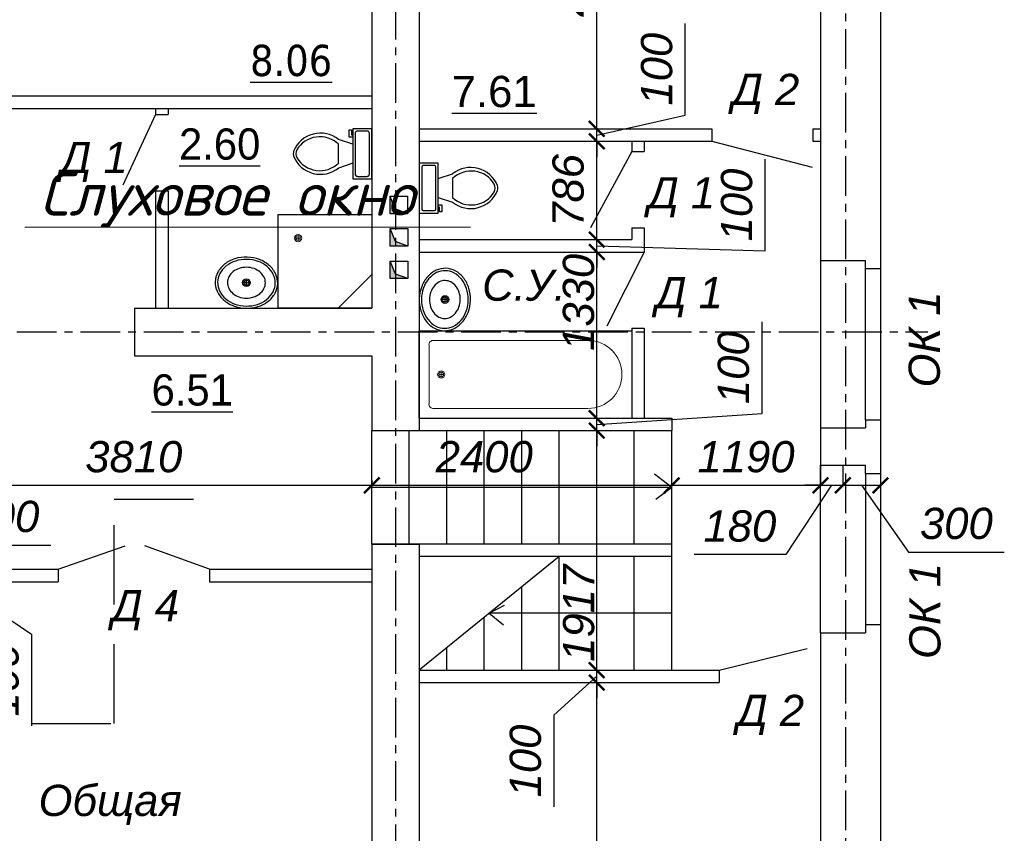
# Model space of a CAD drawing. Header units: millimetres. Extents: x 84778 to 227326, y -44398 to 146312.
# Tile 7 of 67: x 155377 to 163256, y -14072 to -7557. Entities that reach past the tile are written whole.
import ezdxf

# ---------------------------------------------------------------- set-up
doc = ezdxf.new("R2010")
doc.units = ezdxf.units.MM
doc.header["$LTSCALE"] = 10
doc.linetypes.add('CENTER', pattern=[50.8, 31.75, -6.35, 6.35, -6.35])
doc.linetypes.add('DASHED', pattern=[19.05, 12.7, -6.35])
for name, color, linetype in [('Осевая', 7, 'CENTER'), ('Пунктир', 7, 'DASHED'), ('Размерная', 7, 'Continuous'), ('Текст', 7, 'Continuous')]:
    doc.layers.add(name, color=color, linetype=linetype)
doc.layers.add('Основная', color=7, linetype='Continuous', lineweight=30)
doc.layers.add('Тонкая', color=7, linetype='Continuous', lineweight=25)
doc.styles.add('JOHN 13', font='isocpeui.ttf', dxfattribs={"height": 3.5})
doc.styles.add('STIL 888', font='ARIALI.TTF')
doc.dimstyles.new('ISO-25$0', dxfattribs={"dimtxt": 250, "dimasz": 125, "dimexe": 1.25, "dimexo": 0.625, "dimgap": 100, "dimtad": 1, "dimdec": 0, "dimtxsty": 'STIL 888', "dimblk": 'ARCHTICK', "dimcen": 2.5, "dimadec": 0, "dimazin": 0, "dimtfac": 1, "dimtdec": 0, "dimtmove": 0, "dimatfit": 3, "dimfxl": 0, "dimarcsym": 0})

# ---------------------------------------------------------------- blocks, each defined once
blk = doc.blocks.new('Toilet - top')
for p, q in [((9.5, -6), (9.5, -2)), ((-8, -8.5), (-8, -8)), ((-7, -8), (-7, -9.5)), ((-4, -8), (-6, -14)), ((4, -8), (6, -14)), ((-10, -8.5), (-8, -8.5)), ((-10, -9.5), (-10, -8.5)), ((-7, -9.5), (-10, -9.5)), ((4, -14), (-4, -14))]:
    blk.add_line(p, q)
blk.add_lwpolyline([(10.5, -8), (10.5, 0), (-10.5, 0), (-10.5, -8)], close=True)
for points in [[(-9.5, -2), (-9.5, -6)], [(8.5, -1), (-8.5, -1)], [(-8.5, -7), (8.5, -7)]]:
    blk.add_lwpolyline(points)
for centre, radius, start, end in [((-8.62, -1.88), 0.884, 81.8699, 188.1301), ((8.62, -1.88), 0.884, 351.8699, 98.1301), ((-8.62, -6.12), 0.884, 171.8699, 278.1301), ((8.62, -6.12), 0.884, 261.8699, 8.1301), ((3.52, -21.58), 12.17, 141.4691, 247.9714), ((4.2, -21.82), 11.33, 136.3677, 238.9468), ((-3.52, -21.58), 12.17, 292.0284, 38.5307), ((-4.2, -21.82), 11.33, 301.053, 43.6321), ((0, -27.88), 4, 245.7318, 294.2682), ((0, -29), 4, 254.8605, 285.1395)]:
    blk.add_arc(centre, radius, start, end)
blk = doc.blocks.new('Sink - Oval top')
for p, q in [((-1, 0), (1, 0)), ((0, 1), (0, -1))]:
    blk.add_line(p, q)
at = {"linetype": 'Continuous'}
for points in [[(-12.23, 0.39, 0.117634), (-11.46, -3.36, 0.104469), (-8.88, -6.8, 0.090016), (-5.08, -9.07, 0.08192), (-0.32, -10.02, 0.08192), (4.49, -9.38, 0.090016), (8.42, -7.36, 0.104469), (11.22, -4.09, 0.117634), (12.23, -0.39, 0.117634), (11.46, 3.36, 0.104469), (8.88, 6.8, 0.090016), (5.08, 9.07, 0.08192), (0.32, 10.02, 0.08192), (-4.49, 9.38, 0.090016), (-8.42, 7.36, 0.104469), (-11.22, 4.09, 0.117634)], [(-11.29, 0.16, 0.118622), (-10.52, -3.25, 0.104678), (-8.07, -6.36, 0.089562), (-4.54, -8.37, 0.081185), (-0.13, -9.15, 0.081185), (4.3, -8.49, 0.089562), (7.89, -6.58, 0.104678), (10.42, -3.55, 0.118622), (11.29, -0.16, 0.118622), (10.52, 3.25, 0.104678), (8.07, 6.36, 0.089562), (4.54, 8.37, 0.081185), (0.13, 9.15, 0.081185), (-4.3, 8.49, 0.089562), (-7.89, 6.58, 0.104678), (-10.42, 3.55, 0.118622)], [(-7.42, 0.08, 0.118283), (-6.91, -2.17, 0.104607), (-5.29, -4.21, 0.089718), (-2.97, -5.53, 0.081436), (-0.07, -6.04, 0.081436), (2.84, -5.59, 0.089718), (5.2, -4.33, 0.104607), (6.86, -2.32, 0.118283), (7.42, -0.08, 0.118283), (6.91, 2.17, 0.104607), (5.29, 4.21, 0.089718), (2.97, 5.53, 0.081436), (0.07, 6.04, 0.081436), (-2.84, 5.59, 0.089718), (-5.2, 4.33, 0.104607), (-6.86, 2.32, 0.118283)]]:
    blk.add_lwpolyline(points, format="xyb", close=True, dxfattribs=at)
for radius in [1.5, 1]:
    blk.add_circle((0, 0), radius)
blk = doc.blocks.new('_ArchTick')
at = {"color": 0, "linetype": 'ByBlock', "const_width": 0.15}
blk.add_lwpolyline([(-0.5, -0.5), (0.5, 0.5)], dxfattribs=at)
blk = doc.blocks.new('*D68')
at = {"layer": 'Defpoints', "color": 0, "linetype": 'Continuous', "ltscale": 1000}
for p in [(154769.2, -11957.8), (154769.2, -12057.8), (154769.2, -12057.8)]:
    blk.add_point(p, dxfattribs=at)
at = {"layer": 'Размерная', "color": 0, "linetype": 'Continuous', "lineweight": -2, "ltscale": 1000}
for p, q in [((154769.2, -11957.8), (154769.2, -11832.8)), ((154768.6, -11957.8), (154768, -11957.8)), ((154769.2, -11957.8), (154769.2, -12057.8)), ((154769.2, -11957.8), (154769.2, -12057.8)), ((154769.2, -12007.8), (155472.2, -12477.6)), ((154768.6, -12057.8), (154768, -12057.8)), ((154769.2, -12057.8), (154769.2, -12182.8)), ((155472.2, -12477.6), (155472.2, -13211.9))]:
    blk.add_line(p, q, dxfattribs=at)
at = {"layer": 'Размерная', "color": 0, "linetype": 'Continuous', "lineweight": -2, "ltscale": 1000, "xscale": 125, "yscale": 125, "zscale": 125}
for p, rotation in [((154769.2, -11957.8), 270), ((154769.2, -12057.8), 90)]:
    blk.add_blockref('_ArchTick', p, dxfattribs=dict(at, rotation=rotation))
at = {"layer": 'Размерная', "color": 0, "linetype": 'Continuous', "ltscale": 1000, "insert": (155244.5, -12844.7), "char_height": 250, "attachment_point": 5, "rotation": 90, "style": 'STIL 888'}
blk.add_mtext('100', dxfattribs=at)
blk = doc.blocks.new('*D106')
at = {"layer": 'Defpoints', "color": 0, "linetype": 'Continuous', "ltscale": 1000}
for p in [(154384.6, -10847.8), (154184.6, -11285.5), (154384.6, -11285.5)]:
    blk.add_point(p, dxfattribs=at)
at = {"layer": 'Размерная', "color": 0, "linetype": 'Continuous', "lineweight": -2, "ltscale": 1000}
for p, q in [((154384.6, -10848.5), (154384.6, -11286.7)), ((154184.6, -11284.9), (154184.6, -11284.2)), ((154184.6, -11285.5), (154384.6, -11285.5)), ((154284.6, -11285.5), (154859.9, -11764)), ((154859.9, -11764), (155625.4, -11764))]:
    blk.add_line(p, q, dxfattribs=at)
at = {"layer": 'Размерная', "color": 0, "linetype": 'Continuous', "lineweight": -2, "ltscale": 1000, "xscale": 125, "yscale": 125, "zscale": 125, "rotation": 180}
blk.add_blockref('_ArchTick', (154184.6, -11285.5), dxfattribs=at)
at = {"layer": 'Размерная', "color": 0, "linetype": 'Continuous', "lineweight": -2, "ltscale": 1000, "xscale": 125, "yscale": 125, "zscale": 125}
blk.add_blockref('_ArchTick', (154384.6, -11285.5), dxfattribs=at)
at = {"layer": 'Размерная', "color": 0, "linetype": 'Continuous', "ltscale": 1000, "insert": (155242.7, -11536.4), "char_height": 250, "attachment_point": 5, "style": 'STIL 888'}
blk.add_mtext('200', dxfattribs=at)
blk = doc.blocks.new('*D107')
at = {"layer": 'Defpoints', "color": 0, "linetype": 'Continuous', "ltscale": 1000}
for p in [(154384.6, -10847.8), (158194.6, -11244.7), (158194.6, -11285.5)]:
    blk.add_point(p, dxfattribs=at)
at = {"layer": 'Размерная', "color": 0, "linetype": 'Continuous', "lineweight": -2, "ltscale": 1000}
for p, q in [((154384.6, -10848.5), (154384.6, -11286.7)), ((158194.6, -11245.3), (158194.6, -11286.7)), ((154384.6, -11285.5), (158194.6, -11285.5))]:
    blk.add_line(p, q, dxfattribs=at)
at = {"layer": 'Размерная', "color": 0, "linetype": 'Continuous', "lineweight": -2, "ltscale": 1000, "xscale": 125, "yscale": 125, "zscale": 125, "rotation": 180}
blk.add_blockref('_ArchTick', (154384.6, -11285.5), dxfattribs=at)
at = {"layer": 'Размерная', "color": 0, "linetype": 'Continuous', "lineweight": -2, "ltscale": 1000, "xscale": 125, "yscale": 125, "zscale": 125}
blk.add_blockref('_ArchTick', (158194.6, -11285.5), dxfattribs=at)
at = {"layer": 'Размерная', "color": 0, "linetype": 'Continuous', "ltscale": 1000, "insert": (156289.6, -11057.8), "char_height": 250, "attachment_point": 5, "style": 'STIL 888'}
blk.add_mtext('3810', dxfattribs=at)
blk = doc.blocks.new('*D108')
at = {"layer": 'Defpoints', "color": 0, "linetype": 'Continuous', "ltscale": 1000}
for p in [(158194.6, -11244.7), (160594.6, -11285.5), (160594.6, -11302.8)]:
    blk.add_point(p, dxfattribs=at)
at = {"layer": 'Размерная', "color": 0, "linetype": 'Continuous', "lineweight": -2, "ltscale": 1000}
for p, q in [((158194.6, -11245.3), (158194.6, -11286.7)), ((158194.6, -11285.5), (160594.6, -11285.5)), ((160594.6, -11302.2), (160594.6, -11284.2))]:
    blk.add_line(p, q, dxfattribs=at)
at = {"layer": 'Размерная', "color": 0, "linetype": 'Continuous', "lineweight": -2, "ltscale": 1000, "xscale": 125, "yscale": 125, "zscale": 125, "rotation": 180}
blk.add_blockref('_ArchTick', (158194.6, -11285.5), dxfattribs=at)
at = {"layer": 'Размерная', "color": 0, "linetype": 'Continuous', "lineweight": -2, "ltscale": 1000, "xscale": 125, "yscale": 125, "zscale": 125}
blk.add_blockref('_ArchTick', (160594.6, -11285.5), dxfattribs=at)
at = {"layer": 'Размерная', "color": 0, "linetype": 'Continuous', "ltscale": 1000, "insert": (159094.6, -11057.9), "char_height": 250, "attachment_point": 5, "style": 'STIL 888'}
blk.add_mtext('2400', dxfattribs=at)
blk = doc.blocks.new('*D109')
at = {"layer": 'Defpoints', "color": 0, "linetype": 'Continuous', "ltscale": 1000}
for p in [(161784.6, -11125.4), (160594.6, -11302.8), (161784.6, -11285.5)]:
    blk.add_point(p, dxfattribs=at)
at = {"layer": 'Размерная', "color": 0, "linetype": 'Continuous', "lineweight": -2, "ltscale": 1000}
for p, q in [((161784.6, -11126), (161784.6, -11286.7)), ((160594.6, -11302.2), (160594.6, -11284.2)), ((160594.6, -11285.5), (161784.6, -11285.5))]:
    blk.add_line(p, q, dxfattribs=at)
at = {"layer": 'Размерная', "color": 0, "linetype": 'Continuous', "lineweight": -2, "ltscale": 1000, "xscale": 125, "yscale": 125, "zscale": 125, "rotation": 180}
blk.add_blockref('_ArchTick', (160594.6, -11285.5), dxfattribs=at)
at = {"layer": 'Размерная', "color": 0, "linetype": 'Continuous', "lineweight": -2, "ltscale": 1000, "xscale": 125, "yscale": 125, "zscale": 125}
blk.add_blockref('_ArchTick', (161784.6, -11285.5), dxfattribs=at)
at = {"layer": 'Размерная', "color": 0, "linetype": 'Continuous', "ltscale": 1000, "insert": (161189.6, -11057.9), "char_height": 250, "attachment_point": 5, "style": 'STIL 888'}
blk.add_mtext('1190', dxfattribs=at)
blk = doc.blocks.new('*D110')
at = {"layer": 'Defpoints', "color": 0, "linetype": 'Continuous', "ltscale": 1000}
for p in [(161784.6, -11125.4), (161964.6, -11125.4), (161964.6, -11285.5)]:
    blk.add_point(p, dxfattribs=at)
at = {"layer": 'Размерная', "color": 0, "linetype": 'Continuous', "lineweight": -2, "ltscale": 1000}
for p, q in [((161784.6, -11126), (161784.6, -11286.7)), ((161964.6, -11126), (161964.6, -11286.7)), ((161874.6, -11285.5), (161507.4, -11840.4)), ((161784.6, -11285.5), (161659.6, -11285.5)), ((161784.6, -11285.5), (161964.6, -11285.5)), ((161784.6, -11285.5), (161964.6, -11285.5)), ((161964.6, -11285.5), (162089.6, -11285.5)), ((161507.4, -11840.4), (160773.1, -11840.4))]:
    blk.add_line(p, q, dxfattribs=at)
at = {"layer": 'Размерная', "color": 0, "linetype": 'Continuous', "lineweight": -2, "ltscale": 1000, "xscale": 125, "yscale": 125, "zscale": 125}
blk.add_blockref('_ArchTick', (161784.6, -11285.5), dxfattribs=at)
at = {"layer": 'Размерная', "color": 0, "linetype": 'Continuous', "lineweight": -2, "ltscale": 1000, "xscale": 125, "yscale": 125, "zscale": 125, "rotation": 180}
blk.add_blockref('_ArchTick', (161964.6, -11285.5), dxfattribs=at)
at = {"layer": 'Размерная', "color": 0, "linetype": 'Continuous', "ltscale": 1000, "insert": (161140.3, -11612.6), "char_height": 250, "attachment_point": 5, "style": 'STIL 888'}
blk.add_mtext('180', dxfattribs=at)
blk = doc.blocks.new('*D111')
at = {"layer": 'Defpoints', "color": 0, "linetype": 'Continuous', "ltscale": 1000}
for p in [(161964.6, -11125.4), (162264.6, -11190.4), (162264.6, -11285.5)]:
    blk.add_point(p, dxfattribs=at)
at = {"layer": 'Размерная', "color": 0, "linetype": 'Continuous', "lineweight": -2, "ltscale": 1000}
for p, q in [((161964.6, -11126), (161964.6, -11286.7)), ((162264.6, -11191), (162264.6, -11286.7)), ((161964.6, -11285.5), (162264.6, -11285.5)), ((162114.6, -11285.5), (162489.6, -11819.7)), ((162489.6, -11819.7), (163256.4, -11819.7))]:
    blk.add_line(p, q, dxfattribs=at)
at = {"layer": 'Размерная', "color": 0, "linetype": 'Continuous', "lineweight": -2, "ltscale": 1000, "xscale": 125, "yscale": 125, "zscale": 125, "rotation": 180}
blk.add_blockref('_ArchTick', (161964.6, -11285.5), dxfattribs=at)
at = {"layer": 'Размерная', "color": 0, "linetype": 'Continuous', "lineweight": -2, "ltscale": 1000, "xscale": 125, "yscale": 125, "zscale": 125}
blk.add_blockref('_ArchTick', (162264.6, -11285.5), dxfattribs=at)
at = {"layer": 'Размерная', "color": 0, "linetype": 'Continuous', "ltscale": 1000, "insert": (162873, -11592), "char_height": 250, "attachment_point": 5, "style": 'STIL 888'}
blk.add_mtext('300', dxfattribs=at)
blk = doc.blocks.new('*D114')
at = {"layer": 'Defpoints', "color": 0, "linetype": 'Continuous', "ltscale": 1000}
for p in [(159596.6, -12864.8), (159994.6, -12864.8), (159596.6, -17557.8)]:
    blk.add_point(p, dxfattribs=at)
at = {"layer": 'Размерная', "color": 0, "linetype": 'Continuous', "lineweight": -2, "ltscale": 1000}
for p, q in [((159597.2, -12864.8), (159995.9, -12864.8)), ((159994.6, -17557.8), (159994.6, -12864.8)), ((159597.2, -17557.8), (159995.9, -17557.8))]:
    blk.add_line(p, q, dxfattribs=at)
at = {"layer": 'Размерная', "color": 0, "linetype": 'Continuous', "lineweight": -2, "ltscale": 1000, "xscale": 125, "yscale": 125, "zscale": 125}
for p, rotation in [((159994.6, -12864.8), 90), ((159994.6, -17557.8), 270)]:
    blk.add_blockref('_ArchTick', p, dxfattribs=dict(at, rotation=rotation))
at = {"layer": 'Размерная', "color": 0, "linetype": 'Continuous', "ltscale": 1000, "insert": (159767, -15211.3), "char_height": 250, "attachment_point": 5, "rotation": 90, "style": 'STIL 888'}
blk.add_mtext('4693', dxfattribs=at)
blk = doc.blocks.new('*D115')
at = {"layer": 'Defpoints', "color": 0, "linetype": 'Continuous', "ltscale": 1000}
for p in [(159994.6, -12764.8), (159994.6, -12764.8), (159596.6, -12864.8)]:
    blk.add_point(p, dxfattribs=at)
at = {"layer": 'Размерная', "color": 0, "linetype": 'Continuous', "lineweight": -2, "ltscale": 1000}
for p, q in [((159994.6, -12764.8), (159994.6, -12639.8)), ((159994, -12764.8), (159993.4, -12764.8)), ((159994.6, -12864.8), (159994.6, -12764.8)), ((159994.6, -12864.8), (159994.6, -12764.8)), ((159994.6, -12814.8), (159652.6, -13125.8)), ((159597.2, -12864.8), (159995.9, -12864.8)), ((159994.6, -12864.8), (159994.6, -12989.8)), ((159652.6, -13125.8), (159652.6, -13860))]:
    blk.add_line(p, q, dxfattribs=at)
at = {"layer": 'Размерная', "color": 0, "linetype": 'Continuous', "lineweight": -2, "ltscale": 1000, "xscale": 125, "yscale": 125, "zscale": 125}
for p, rotation in [((159994.6, -12764.8), 270), ((159994.6, -12864.8), 90)]:
    blk.add_blockref('_ArchTick', p, dxfattribs=dict(at, rotation=rotation))
at = {"layer": 'Размерная', "color": 0, "linetype": 'Continuous', "ltscale": 1000, "insert": (159425, -13492.9), "char_height": 250, "attachment_point": 5, "rotation": 90, "style": 'STIL 888'}
blk.add_mtext('100', dxfattribs=at)
blk = doc.blocks.new('*D116')
at = {"layer": 'Defpoints', "color": 0, "linetype": 'Continuous', "ltscale": 1000}
for p in [(159994.6, -10847.8), (159994.6, -10847.8), (159994.6, -12764.8)]:
    blk.add_point(p, dxfattribs=at)
at = {"layer": 'Размерная', "color": 0, "linetype": 'Continuous', "lineweight": -2, "ltscale": 1000}
for p, q in [((159994, -10847.8), (159993.4, -10847.8)), ((159994.6, -12764.8), (159994.6, -10847.8)), ((159994, -12764.8), (159993.4, -12764.8))]:
    blk.add_line(p, q, dxfattribs=at)
at = {"layer": 'Размерная', "color": 0, "linetype": 'Continuous', "lineweight": -2, "ltscale": 1000, "xscale": 125, "yscale": 125, "zscale": 125}
for p, rotation in [((159994.6, -10847.8), 90), ((159994.6, -12764.8), 270)]:
    blk.add_blockref('_ArchTick', p, dxfattribs=dict(at, rotation=rotation))
at = {"layer": 'Размерная', "color": 0, "linetype": 'Continuous', "ltscale": 1000, "insert": (159851.3, -12309.8), "char_height": 250, "attachment_point": 5, "rotation": 90, "style": 'STIL 888'}
blk.add_mtext('1917', dxfattribs=at)
blk = doc.blocks.new('*D117')
at = {"layer": 'Defpoints', "color": 0, "linetype": 'Continuous', "ltscale": 1000}
for p in [(159994.6, -10747.8), (159997, -10747.8), (159994.6, -10847.8)]:
    blk.add_point(p, dxfattribs=at)
at = {"layer": 'Размерная', "color": 0, "linetype": 'Continuous', "lineweight": -2, "ltscale": 1000}
for p, q in [((161317.7, -10711.1), (161317.7, -9976.9)), ((159994.6, -10747.8), (159994.6, -10622.8)), ((159994.6, -10797.8), (161317.7, -10711.1)), ((159996.3, -10747.8), (159993.4, -10747.8)), ((159994.6, -10847.8), (159994.6, -10747.8)), ((159994.6, -10847.8), (159994.6, -10747.8)), ((159994, -10847.8), (159993.4, -10847.8)), ((159994.6, -10847.8), (159994.6, -10972.8))]:
    blk.add_line(p, q, dxfattribs=at)
at = {"layer": 'Размерная', "color": 0, "linetype": 'Continuous', "lineweight": -2, "ltscale": 1000, "xscale": 125, "yscale": 125, "zscale": 125}
for p, rotation in [((159994.6, -10747.8), 270), ((159994.6, -10847.8), 90)]:
    blk.add_blockref('_ArchTick', p, dxfattribs=dict(at, rotation=rotation))
at = {"layer": 'Размерная', "color": 0, "linetype": 'Continuous', "ltscale": 1000, "insert": (161090, -10344), "char_height": 250, "attachment_point": 5, "rotation": 90, "style": 'STIL 888'}
blk.add_mtext('100', dxfattribs=at)
blk = doc.blocks.new('*D118')
at = {"layer": 'Defpoints', "color": 0, "linetype": 'Continuous', "ltscale": 1000}
for p in [(159994.6, -9417.8), (160003.1, -9417.8), (159997, -10747.8)]:
    blk.add_point(p, dxfattribs=at)
at = {"layer": 'Размерная', "color": 0, "linetype": 'Continuous', "lineweight": -2, "ltscale": 1000}
for p, q in [((160002.5, -9417.8), (159993.4, -9417.8)), ((159994.6, -10747.8), (159994.6, -9417.8)), ((159996.3, -10747.8), (159993.4, -10747.8))]:
    blk.add_line(p, q, dxfattribs=at)
at = {"layer": 'Размерная', "color": 0, "linetype": 'Continuous', "lineweight": -2, "ltscale": 1000, "xscale": 125, "yscale": 125, "zscale": 125}
for p, rotation in [((159994.6, -9417.8), 90), ((159994.6, -10747.8), 270)]:
    blk.add_blockref('_ArchTick', p, dxfattribs=dict(at, rotation=rotation))
at = {"layer": 'Размерная', "color": 0, "linetype": 'Continuous', "ltscale": 1000, "insert": (159850.1, -9820.8), "char_height": 250, "attachment_point": 5, "rotation": 90, "style": 'STIL 888'}
blk.add_mtext('1330', dxfattribs=at)
blk = doc.blocks.new('*D119')
at = {"layer": 'Defpoints', "color": 0, "linetype": 'Continuous', "ltscale": 1000}
for p in [(159994.2, -9317.8), (159994.6, -9317.8), (160003.1, -9417.8)]:
    blk.add_point(p, dxfattribs=at)
at = {"layer": 'Размерная', "color": 0, "linetype": 'Continuous', "lineweight": -2, "ltscale": 1000}
for p, q in [((161343, -9408.3), (161343, -8674)), ((159994.6, -9317.8), (159994.6, -9192.8)), ((159994.6, -9417.8), (159994.6, -9317.8)), ((159994.6, -9417.8), (159994.6, -9317.8)), ((159994.6, -9367.8), (161343, -9408.3)), ((159994.8, -9317.8), (159995.9, -9317.8)), ((160002.5, -9417.8), (159993.4, -9417.8)), ((159994.6, -9417.8), (159994.6, -9542.8))]:
    blk.add_line(p, q, dxfattribs=at)
at = {"layer": 'Размерная', "color": 0, "linetype": 'Continuous', "lineweight": -2, "ltscale": 1000, "xscale": 125, "yscale": 125, "zscale": 125}
for p, rotation in [((159994.6, -9317.8), 270), ((159994.6, -9417.8), 90)]:
    blk.add_blockref('_ArchTick', p, dxfattribs=dict(at, rotation=rotation))
at = {"layer": 'Размерная', "color": 0, "linetype": 'Continuous', "ltscale": 1000, "insert": (161115.3, -9041.2), "char_height": 250, "attachment_point": 5, "rotation": 90, "style": 'STIL 888'}
blk.add_mtext('100', dxfattribs=at)
blk = doc.blocks.new('*D120')
at = {"layer": 'Defpoints', "color": 0, "linetype": 'Continuous', "ltscale": 1000}
for p in [(159988.3, -8531.3), (159994.6, -8531.3), (159994.2, -9317.8)]:
    blk.add_point(p, dxfattribs=at)
at = {"layer": 'Размерная', "color": 0, "linetype": 'Continuous', "lineweight": -2, "ltscale": 1000}
for p, q in [((159988.9, -8531.3), (159995.9, -8531.3)), ((159994.6, -9317.8), (159994.6, -8531.3)), ((159994.8, -9317.8), (159995.9, -9317.8))]:
    blk.add_line(p, q, dxfattribs=at)
at = {"layer": 'Размерная', "color": 0, "linetype": 'Continuous', "lineweight": -2, "ltscale": 1000, "xscale": 125, "yscale": 125, "zscale": 125}
for p, rotation in [((159994.6, -8531.3), 90), ((159994.6, -9317.8), 270)]:
    blk.add_blockref('_ArchTick', p, dxfattribs=dict(at, rotation=rotation))
at = {"layer": 'Размерная', "color": 0, "linetype": 'Continuous', "ltscale": 1000, "insert": (159766.9, -8924.6), "char_height": 250, "attachment_point": 5, "rotation": 90, "style": 'STIL 888'}
blk.add_mtext('786', dxfattribs=at)
blk = doc.blocks.new('*D121')
at = {"layer": 'Defpoints', "color": 0, "linetype": 'Continuous', "ltscale": 1000}
for p in [(159994.6, -8431.3), (160003.2, -8431.3), (159988.3, -8531.3)]:
    blk.add_point(p, dxfattribs=at)
at = {"layer": 'Размерная', "color": 0, "linetype": 'Continuous', "lineweight": -2, "ltscale": 1000}
for p, q in [((160702.9, -8320.9), (160702.9, -7586.7)), ((159994.6, -8431.3), (159994.6, -8306.3)), ((159994.6, -8481.3), (160702.9, -8320.9)), ((160002.6, -8431.3), (159993.4, -8431.3)), ((159994.6, -8531.3), (159994.6, -8431.3)), ((159994.6, -8531.3), (159994.6, -8431.3)), ((159988.9, -8531.3), (159995.9, -8531.3)), ((159994.6, -8531.3), (159994.6, -8656.3))]:
    blk.add_line(p, q, dxfattribs=at)
at = {"layer": 'Размерная', "color": 0, "linetype": 'Continuous', "lineweight": -2, "ltscale": 1000, "xscale": 125, "yscale": 125, "zscale": 125}
for p, rotation in [((159994.6, -8431.3), 270), ((159994.6, -8531.3), 90)]:
    blk.add_blockref('_ArchTick', p, dxfattribs=dict(at, rotation=rotation))
at = {"layer": 'Размерная', "color": 0, "linetype": 'Continuous', "ltscale": 1000, "insert": (160475.3, -7953.8), "char_height": 250, "attachment_point": 5, "rotation": 90, "style": 'STIL 888'}
blk.add_mtext('100', dxfattribs=at)
blk = doc.blocks.new('*D122')
at = {"layer": 'Defpoints', "color": 0, "linetype": 'Continuous', "ltscale": 1000}
for p in [(159994.6, -5857.8), (159997.3, -5857.8), (160003.2, -8431.3)]:
    blk.add_point(p, dxfattribs=at)
at = {"layer": 'Размерная', "color": 0, "linetype": 'Continuous', "lineweight": -2, "ltscale": 1000}
for p, q in [((159996.6, -5857.8), (159993.4, -5857.8)), ((159994.6, -8431.3), (159994.6, -5857.8)), ((160002.6, -8431.3), (159993.4, -8431.3))]:
    blk.add_line(p, q, dxfattribs=at)
at = {"layer": 'Размерная', "color": 0, "linetype": 'Continuous', "lineweight": -2, "ltscale": 1000, "xscale": 125, "yscale": 125, "zscale": 125}
for p, rotation in [((159994.6, -5857.8), 90), ((159994.6, -8431.3), 270)]:
    blk.add_blockref('_ArchTick', p, dxfattribs=dict(at, rotation=rotation))
at = {"layer": 'Размерная', "color": 0, "linetype": 'Continuous', "ltscale": 1000, "insert": (159767, -7144.6), "char_height": 250, "attachment_point": 5, "rotation": 90, "style": 'STIL 888'}
blk.add_mtext('2574', dxfattribs=at)

msp = doc.modelspace()

# ---------------------------------------------------------------- hatches: boundary and pattern name
at = {"layer": 'Тонкая', "ltscale": 50}
h = msp.add_hatch(color=256, dxfattribs=at)
h.paths.add_polyline_path([(158384.6, -9594.5), (158342, -9490.6), (158342, -9630.6), (158384.6, -9630.6)])
h.paths.add_polyline_path([(158384.6, -9594.5), (158384.6, -9630.6), (158482, -9630.6)])
h.paths.add_polyline_path([(158342, -9230.6), (158342, -9370.6), (158384.6, -9370.6), (158384.6, -9334.4)])
h.paths.add_polyline_path([(158384.6, -9334.4), (158384.6, -9370.6), (158482, -9370.6)])
h.paths.add_polyline_path([(158384.6, -9072.3), (158377.3, -9069.4), (158340.8, -8970.6), (158340.8, -9110.6), (158384.6, -9110.6)])
h.paths.add_polyline_path([(158384.6, -9072.3), (158384.6, -9110.6), (158480.8, -9110.6)])

# ---------------------------------------------------------------- linework, layer by layer
at = {"lineweight": 20}
msp.add_line((158984.5, -9218.3), (155417, -9218.3), dxfattribs=at)
at = {"layer": 'Осевая'}
for points in [[(161984.6, -4078.1), (161984.6, -20577.7)], [(158384.6, -4857.8), (158384.6, -20577.7)], [(147226.8, -10057.8), (162644.8, -10057.8)]]:
    msp.add_lwpolyline(points, dxfattribs=at)
at = {"layer": 'Основная'}
for points in [[(162264.6, -5577.8), (162264.6, -9550.4)], [(158194.6, -6057.8), (158194.6, -9867.8)], [(158574.6, -6057.8), (158574.6, -8137.8)], [(161784.6, -6057.8), (161784.6, -9485.4)], [(154374.6, -8167.8), (158194.6, -8167.8)], [(158574.6, -8137.8), (158574.6, -10847.8)], [(154374.6, -8267.8), (158194.6, -8267.8)], [(156464.6, -8267.8), (156464.6, -8317.8)], [(156564.6, -8267.8), (156564.6, -8317.8)], [(156464.6, -8317.8), (156564.6, -8317.8)], [(158574.6, -8431.3), (160082.9, -8431.3)], [(160082.9, -8431.3), (160914.9, -8431.3)], [(160914.9, -8431.3), (160914.9, -8531.3)], [(161724.9, -8431.3), (161724.9, -8531.3)], [(161724.9, -8431.3), (161784.6, -8431.3)], [(160274.6, -8531.3), (160274.6, -8612.8)], [(160374.6, -8531.3), (160374.6, -8612.8)], [(160274.6, -8612.8), (160374.6, -8612.8)], [(156464.6, -8927.8), (156464.6, -9867.8)], [(156464.6, -8927.8), (156564.6, -8927.8)], [(156564.6, -8927.8), (156564.6, -9867.8)], [(160274.6, -9222.8), (160274.6, -9317.8)], [(160274.6, -9222.8), (160374.6, -9222.8)], [(160374.6, -9222.8), (160374.6, -9417.8)], [(158574.6, -9317.8), (160274.6, -9317.8)], [(158574.6, -9417.8), (160374.6, -9417.8)], [(162144.6, -9550.4), (162144.6, -9485.4)], [(156294.6, -9867.8), (158194.6, -9867.8)], [(160274.6, -10027.8), (160274.6, -10747.8)], [(160274.6, -10027.8), (160374.6, -10027.8)], [(160374.6, -10027.8), (160374.6, -10747.8)], [(156294.6, -10247.8), (158194.6, -10247.8)], [(158194.6, -10247.8), (158194.6, -10847.8)], [(158574.6, -10747.8), (160594.6, -10747.8)], [(162144.6, -10760.4), (162144.6, -10825.4)], [(162264.6, -10760.4), (162264.6, -11190.4)], [(158194.6, -10847.8), (158574.6, -10847.8)], [(158574.6, -10847.8), (160594.6, -10847.8)], [(161784.6, -10825.4), (161784.6, -11125.4)], [(162144.6, -11190.4), (162144.6, -11125.4)], [(158194.6, -11757.8), (158574.6, -11757.8)], [(158194.6, -11757.8), (158194.6, -17357.8)], [(158574.6, -11757.8), (158574.6, -17357.8)], [(154384.6, -11957.8), (155684.6, -11957.8)], [(155684.6, -11957.8), (155684.6, -12057.8)], [(156894.6, -11957.8), (156894.6, -12057.8)], [(156894.6, -11957.8), (158194.6, -11957.8)], [(154384.6, -12057.8), (155684.6, -12057.8)], [(156894.6, -12057.8), (158194.6, -12057.8)], [(162144.6, -12400.4), (162144.6, -12465.4)], [(162264.6, -12400.4), (162264.6, -17837.8)], [(161784.6, -12465.4), (161784.6, -17357.8)], [(158574.6, -12764.8), (160974.6, -12764.8)], [(160974.6, -12764.8), (160974.6, -12864.8)], [(158574.6, -12864.8), (160974.6, -12864.8)]]:
    msp.add_lwpolyline(points, dxfattribs=at)
at = {"layer": 'Основная', "ltscale": 100}
for points in [[(158574.6, -8531.3), (160914.9, -8531.3)], [(161724.9, -8531.3), (161784.6, -8531.3)], [(158340.8, -9110.6), (158340.8, -8970.6), (158480.8, -8970.6), (158480.8, -9110.6), (158340.8, -9110.6)], [(158342, -9370.6), (158342, -9230.6), (158482, -9230.6), (158482, -9370.6), (158342, -9370.6)], [(158342, -9630.6), (158342, -9490.6), (158482, -9490.6), (158482, -9630.6), (158342, -9630.6)], [(161784.6, -9485.4), (162144.6, -9485.4)], [(162144.6, -9550.4), (162264.6, -9550.4)], [(156294.6, -9867.8), (156294.6, -10247.8)], [(160594.6, -10747.8), (160594.6, -10847.8)], [(162144.6, -10760.4), (162264.6, -10760.4)], [(158194.6, -10847.8), (158574.6, -10847.8)], [(161784.6, -10825.4), (162144.6, -10825.4)], [(161784.6, -11125.4), (162144.6, -11125.4)], [(162144.6, -11190.4), (162264.6, -11190.4)], [(162144.6, -12400.4), (162264.6, -12400.4)], [(161784.6, -12465.4), (162144.6, -12465.4)]]:
    msp.add_lwpolyline(points, dxfattribs=at)
at = {"layer": 'Пунктир', "linetype": 'DASHED', "lineweight": 30, "ltscale": 5}
msp.add_lwpolyline([(155472.2, -13192), (156131.6, -13192), (156131.6, -11396.9), (156920.5, -11396.9)], dxfattribs=at)
at = {"layer": 'Тонкая', "ltscale": 100}
for p, q in [((157444.6, -9117.8), (158194.6, -9117.8)), ((157444.6, -9867.8), (157444.6, -9117.8)), ((158194.6, -9117.8), (158194.6, -9867.8)), ((157924.3, -9867.8), (158194.6, -9597.5)), ((158194.6, -9867.8), (157444.6, -9867.8))]:
    msp.add_line(p, q, dxfattribs=at)
at = {"layer": 'Тонкая', "lineweight": 20}
for p, q in [((157604.3, -9286.2), (157604.3, -9325.1)), ((157584.8, -9305.6), (157623.7, -9305.6)), ((160274.6, -10047.8), (160274.6, -10747.8)), ((158730.2, -10397.8), (158769.1, -10397.8)), ((158749.6, -10378.4), (158749.6, -10417.3)), ((160274.6, -10747.8), (158574.6, -10747.8))]:
    msp.add_line(p, q, dxfattribs=at)
at = {"layer": 'Тонкая', "ltscale": 50}
for points in [[(156464.6, -8317.8), (156202.4, -8882.3)], [(160914.9, -8531.3), (161719.1, -8739)], [(162144.6, -11190.4), (162144.6, -12400.4)], [(155684.6, -11957.8), (156221.4, -11769.9)], [(156894.6, -11957.8), (156379, -11769.9)], [(160974.6, -12764.8), (161679.7, -12592.3)]]:
    msp.add_lwpolyline(points, dxfattribs=at)
at = {"layer": 'Тонкая', "ltscale": 100}
for points in [[(160274.6, -8612.8), (159943.8, -9222.8)], [(158480.8, -9110.6), (158377.3, -9069.4), (158340.8, -8970.6)], [(158482, -9370.6), (158384.6, -9334.4), (158342, -9230.6)], [(160374.6, -9417.8), (160076.4, -10011.1)], [(158482, -9630.6), (158384.6, -9594.5), (158342, -9490.6)], [(161784.6, -9485.4), (161784.6, -10825.4)], [(162144.6, -10760.4), (162144.6, -9550.4)], [(162264.6, -9550.4), (162264.6, -10760.4)], [(158574.6, -10747.8), (158574.6, -10047.8), (160274.6, -10047.8)], [(158194.6, -11757.8), (158194.6, -10847.8)], [(158194.6, -10847.8), (160594.6, -10847.8)], [(158494.6, -11757.8), (158494.6, -10847.8)], [(158794.6, -11757.8), (158794.6, -10847.8)], [(159094.6, -11757.8), (159094.6, -10847.8)], [(159394.6, -11757.8), (159394.6, -10847.8)], [(159694.6, -11757.8), (159694.6, -10847.8)], [(159994.6, -11757.8), (159994.6, -10847.8)], [(160294.6, -11757.8), (160294.6, -10847.8)], [(160594.6, -11854.8), (160594.6, -10847.8)], [(161784.6, -12465.4), (161784.6, -11125.4)], [(160594.6, -11302.8), (160458, -11195.5)], [(162264.6, -11190.4), (162264.6, -12400.4)], [(160594.6, -11302.8), (158194.6, -11302.8)], [(160594.6, -11302.8), (160468.6, -11399.7)], [(160594.6, -11757.8), (158194.6, -11757.8)], [(160594.6, -11854.8), (158574.6, -11854.8)], [(159694.6, -11854.8), (158574.6, -12764.8)], [(159694.6, -12764.8), (159694.6, -11854.8)], [(159994.6, -12764.8), (159994.6, -11854.8)], [(160294.6, -12764.8), (160294.6, -11854.8)], [(160594.6, -12764.8), (160594.6, -11854.8)], [(159394.6, -12764.8), (159394.6, -12098.6)], [(159134.6, -12309.8), (159257.6, -12244.4)], [(159094.6, -12764.8), (159094.6, -12342.3)], [(160594.6, -12309.8), (159134.6, -12309.8)], [(159134.6, -12309.8), (159249.1, -12403.7)], [(158794.6, -12764.8), (158794.6, -12586.1)]]:
    msp.add_lwpolyline(points, dxfattribs=at)
at = {"layer": 'Тонкая', "lineweight": 20}
for points in [[(158652.4, -10631.2), (158652.4, -10164.5)], [(158691.3, -10125.6), (159924.6, -10125.6)], [(159924.6, -10670.1), (158691.3, -10670.1)]]:
    msp.add_lwpolyline(points, dxfattribs=at)
for centre, radius in [((157604.3, -9305.6), 29.2), ((157604.3, -9305.6), 19.4), ((158749.6, -10397.8), 29.2), ((158749.6, -10397.8), 19.4)]:
    msp.add_circle(centre, radius, dxfattribs=at)
for centre, radius, start, end in [((158686.4, -10159.6), 34.4, 81.8699, 188.1301), ((159924.6, -10397.8), 272.2, 270, 90), ((158686.4, -10636), 34.4, 171.8699, 278.1301)]:
    msp.add_arc(centre, radius, start, end, dxfattribs=at)

# ---------------------------------------------------------------- block references
for name, p, xscale, yscale, zscale, rotation in [('Toilet - top', (158194.6, -8630.7), 19.04761904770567, 19.04761904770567, 19.04761904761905, 270), ('Toilet - top', (158574.6, -8905.3), 19.04761904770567, 19.04761904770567, 19.04761904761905, 90), ('Sink - Oval top', (157191.3, -9663.2), 20.43535479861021, 20.43535479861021, 20.43535479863, 180), ('Sink - Oval top', (158779.3, -9797.8), 20.43535479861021, 20.43535479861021, 20.43535479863, 270)]:
    msp.add_blockref(name, p, dxfattribs=dict(at, xscale=xscale, yscale=yscale, zscale=zscale, rotation=rotation))

# ---------------------------------------------------------------- texts
at = {"layer": 'Размерная', "linetype": 'Continuous', "insert": (158834.3, -8007.2), "char_height": 250, "width": 1163.9, "attachment_point": 1}
msp.add_mtext('{\\fArial|b0|i0|c0|p34;\\L7.61}', dxfattribs=at)
at = {"layer": 'Текст', "ltscale": 50, "style": 'STIL 888'}
for s, p in [('Д 2', (161078.6, -8240.8)), ('Д 1', (155704.2, -8785.5)), ('Д 1', (160405.2, -9068.4)), ('Д 1', (160467.4, -9867.4)), ('Д 4', (156114.8, -12374)), ('Д 2', (161117.2, -13212.8)), ('Общая', (155527.4, -13933.1))]:
    msp.add_text(s, height=250, dxfattribs=at).set_placement(p)
at = {"layer": 'Текст', "lineweight": 20, "style": 'JOHN 13'}
msp.add_text('Слуховое окно', height=350, dxfattribs=at).set_placement((155536.3, -9126.5))
at = {"layer": 'Текст', "ltscale": 50, "style": 'STIL 888'}
for p in [(162740.7, -10502.3), (162745.7, -12676)]:
    msp.add_text('ОК 1', height=250, rotation=90, dxfattribs=at).set_placement(p)
at = {"layer": 'Текст', "char_height": 250, "attachment_point": 1}
for s, insert, width in [('{\\fTahoma|b0|i0|c204|p32;\\L8.06}', (157220.6, -7758.5), 1163.9), ('{\\L2.60}', (156651.7, -8427.8), 1163.9), ('{\\L6.51}', (156432.1, -10396.6), 1163.88)]:
    msp.add_mtext(s, dxfattribs=dict(at, insert=insert, width=width))
at = {"layer": 'Тонкая', "ltscale": 50, "style": 'STIL 888'}
msp.add_text('С.У.', height=250, dxfattribs=at).set_placement((159077.4, -9807.7))

# ---------------------------------------------------------------- dimensions: what is measured, and where the dimension line sits
at = {"layer": 'Размерная', "linetype": 'Continuous', "ltscale": 1000}
for base, p1, p2, picture, middle in [((159994.6114, -5857.8298), (160003.2126, -8431.3396), (159997.2681, -5857.8298), '*D122', (159766.9681, -7144.5847)), ((159994.6114, -8531.3396), (159994.1943, -9317.8298), (159988.2882, -8531.3396), '*D120', (159766.8829, -8924.5847))]:
    dim = msp.add_linear_dim(base=base, p1=p1, p2=p2, angle=90, dimstyle='ISO-25$0', override={"dimtmove": 1}, dxfattribs=at)
    dim.commit()
    dim.dimension.update_dxf_attribs({"geometry": picture, "text_midpoint": middle})
for base, p1, p2, picture, middle in [((159994.6, -8431.3), (159988.3, -8531.3), (160003.2, -8431.3), '*D121', (160702.9, -8220.9)), ((159994.6, -9317.8), (160003.1, -9417.8), (159994.2, -9317.8), '*D119', (161343, -9308.3)), ((159994.6, -9417.8), (159997, -10747.8), (160003.1, -9417.8), '*D118', (160077.7, -9820.8)), ((159994.6, -10747.8), (159994.6, -10847.8), (159997, -10747.8), '*D117', (161317.7, -10611.1)), ((159994.6, -10847.8), (159994.6, -12764.8), (159994.6, -10847.8), '*D116', (160078.9, -12309.8)), ((159994.6, -12764.8), (159596.6, -12864.8), (159994.6, -12764.8), '*D115', (159652.6, -13225.8))]:
    dim = msp.add_linear_dim(base=base, p1=p1, p2=p2, angle=90, dimstyle='ISO-25$0', override={"dimtmove": 1}, dxfattribs=at)
    dim.commit()
    dim.dimension.update_dxf_attribs({"geometry": picture, "text_midpoint": middle, "dimtype": 160})
for base, p1, p2, picture, middle in [((154384.6, -11285.5), (154184.6, -11285.5), (154384.6, -10847.8), '*D106', (154959.9, -11764)), ((160594.6, -11285.5), (158194.6, -11244.7), (160594.6, -11302.8), '*D108', (159094.6, -11285.5)), ((161964.6, -11285.5), (161784.6, -11125.4), (161964.6, -11125.4), '*D110', (161407.4, -11840.4)), ((162264.6, -11285.5), (161964.6, -11125.4), (162264.6, -11190.4), '*D111', (162589.6, -11819.7))]:
    dim = msp.add_linear_dim(base=base, p1=p1, p2=p2, dimstyle='ISO-25$0', override={"dimtmove": 1}, dxfattribs=at)
    dim.commit()
    dim.dimension.update_dxf_attribs({"geometry": picture, "text_midpoint": middle, "dimtype": 160})
for base, p1, p2, picture, middle in [((158194.6, -11285.5), (154384.6, -10847.8), (158194.6, -11244.7), '*D107', (156289.6, -11057.8)), ((161784.6, -11285.5), (160594.6, -11302.8), (161784.6, -11125.4), '*D109', (161189.6, -11057.9))]:
    dim = msp.add_linear_dim(base=base, p1=p1, p2=p2, dimstyle='ISO-25$0', override={"dimtmove": 1}, dxfattribs=at)
    dim.commit()
    dim.dimension.update_dxf_attribs({"geometry": picture, "text_midpoint": middle})
at = {"layer": 'Размерная', "linetype": 'Continuous', "ltscale": 50}
dim = msp.add_linear_dim(base=(154769.2, -12057.8), p1=(154769.2, -11957.8), p2=(154769.2, -12057.8), angle=90, dimstyle='ISO-25$0', override={"dimtmove": 1}, dxfattribs=at)
dim.commit()
dim.dimension.update_dxf_attribs({"geometry": '*D68', "text_midpoint": (155472.2, -12577.6), "dimtype": 160})
at = {"layer": 'Размерная', "linetype": 'Continuous', "ltscale": 1000}
dim = msp.add_linear_dim(base=(159994.6, -12864.8), p1=(159596.6, -17557.8), p2=(159596.6, -12864.8), angle=90, dimstyle='ISO-25$0', dxfattribs=at)
dim.commit()
dim.dimension.update_dxf_attribs({"geometry": '*D114', "text_midpoint": (159767, -15211.3)})

doc.saveas('drawing.dxf')
